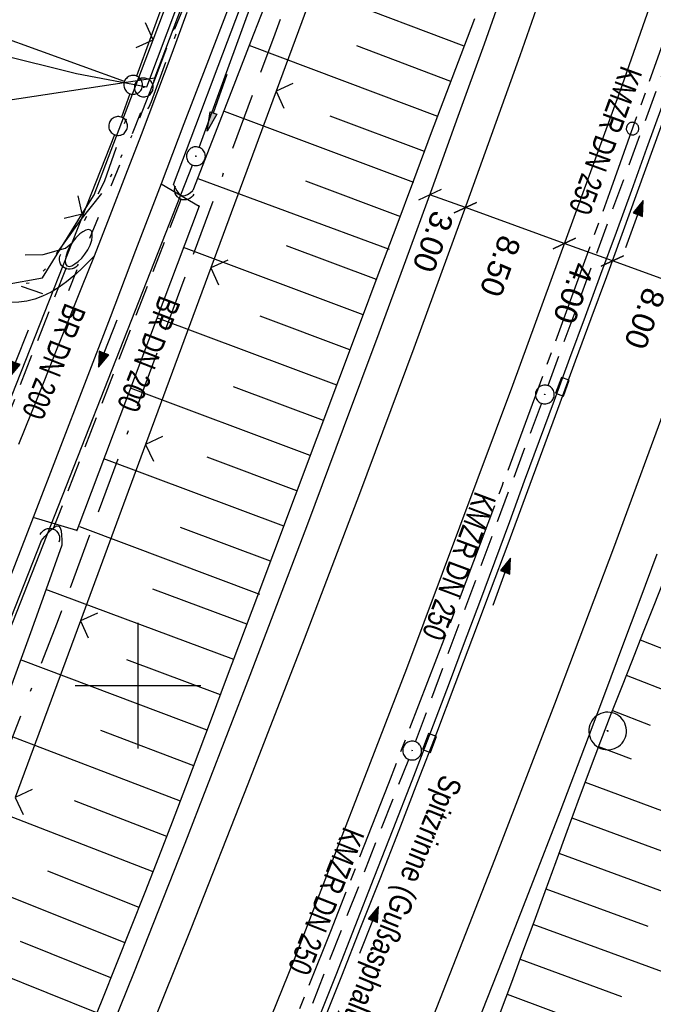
# Model space of a CAD drawing. Extents: x 510526 to 513920, y 467229 to 478797.
# Tile 247 of 256: x 511791 to 511841, y 473775 to 473853. Entities that reach past the tile are written whole.
import ezdxf

# ---------------------------------------------------------------- set-up
doc = ezdxf.new("R2010")
doc.units = 0
doc.header["$LTSCALE"] = 10
doc.header["$MEASUREMENT"] = 0
for name, pattern in [('ACAD_ISO03W100', [30, 12, -18]), ('ACAD_ISO14W100', [25.5, 12, -3, 0.5, -3, 0.5, -3, 0.5, -3]), ('ACAD_ISO16W100', [73, 15, -6.5, 15, -6.5, 15, -7, 1, -7]), ('ACHSE', [5.5, 4, -0.5, 0.5, -0.5]), ('AUSGEZOGEN', [0]), ('LT00', [0]), ('LT08', [0.42, 0.2, -0.1, 0.02, -0.1]), ('STRICHLINIE2', [0.375, 0.25, -0.125])]:
    doc.linetypes.add(name, pattern=pattern)
doc.layers.get('0').update_dxf_attribs({"linetype": 'LT00'})
for name, color, linetype in [('-AX-020', 250, 'ACHSE'), ('-Halt-Pfeil', 4, 'LT00'), ('-Haltung', 182, 'STRICHLINIE2'), ('-Haltungsbeschriftung', 182, 'LT00'), ('-ST-20-1', 250, 'LT00'), ('ABWASSERLTG', 24, 'LT00'), ('BAB-KABEL', 220, 'ACAD_ISO16W100'), ('BEMAßUNG', 255, 'Continuous'), ('DFK_AB_L', 21, 'LT00'), ('DFK_AB_P', 7, 'LT00'), ('DFK_GZPKT', 250, 'LT00'), ('DFK_KATASTER', 250, 'LT00'), ('PFEIL', 140, 'AUSGEZOGEN'), ('RINNE_TEXT', 11, 'Continuous'), ('STROM_UNTER', 80, 'LT08'), ('TELEKOM', 210, 'ACAD_ISO14W100'), ('V92_AFBR_BAB', 250, 'LT00'), ('V92_BOESCH', 250, 'LT00'), ('V92_BOSCHUNG', 250, 'LT00'), ('V92_EINFAHRT', 250, 'LT00'), ('V92_GRABEN', 250, 'LT00'), ('V92_KA_PRUF', 182, 'LT00'), ('V92_LD_MARK', 250, 'LT00'), ('V92_MSUE', 1, 'LT00'), ('V92_PARK_MS', 1, 'LT00'), ('V92_PKT_AU', 211, 'LT00'), ('V92_RASTER', 250, 'LT00'), ('V92_RINNE', 182, 'LT00'), ('V92_SINKK', 182, 'LT00'), ('V92_UK_DURCH', 182, 'LT00'), ('V92_ZAUN', 40, 'LT00'), ('WASSERLTG', 130, 'ACAD_ISO03W100')]:
    doc.layers.add(name, color=color, linetype=linetype)
doc.styles.add('Arial', font='ARIAL.TTF')
doc.styles.add('Haltungsbeschriftung', font='ARIAL.TTF', dxfattribs={"width": 0.75})

# ---------------------------------------------------------------- blocks, each defined once
blk = doc.blocks.new('SYMB7010')
at = {"color": 0, "linetype": 'ByBlock'}
for points in [[(-0.031408, 0.499213), (-0.093728, 0.49134), (-0.15457, 0.475719), (-0.212975, 0.452595), (-0.268021, 0.422333), (-0.31884, 0.385411), (-0.36463, 0.342411), (-0.40467, 0.29401), (-0.438329, 0.240973), (-0.465074, 0.184136), (-0.484486, 0.124395), (-0.496256, 0.062692), (-0.5002, 0)], [(-0.5002, 0), (-0.496256, -0.062692), (-0.484486, -0.124395), (-0.465075, -0.184136), (-0.438329, -0.240973), (-0.404671, -0.29401), (-0.36463, -0.342411), (-0.31884, -0.385411), (-0.268021, -0.422333), (-0.212975, -0.452595), (-0.154571, -0.475719), (-0.093728, -0.49134), (-0.031408, -0.499213), (0.031408, -0.499213)], [(0.5002, 0), (0.496256, 0.062692), (0.484485, 0.124395), (0.465074, 0.184136), (0.438329, 0.240973), (0.40467, 0.29401), (0.36463, 0.342411), (0.31884, 0.385411), (0.268021, 0.422333), (0.212975, 0.452595), (0.15457, 0.475719), (0.093728, 0.49134), (0.031408, 0.499213), (-0.031408, 0.499213)], [(0.031408, -0.499213), (0.093728, -0.491341), (0.15457, -0.475719), (0.212975, -0.452595), (0.268021, -0.422333), (0.31884, -0.385411), (0.36463, -0.342411), (0.404671, -0.294011), (0.438329, -0.240974), (0.465075, -0.184136), (0.484486, -0.124395), (0.496256, -0.062692), (0.500201, 0)]]:
    blk.add_lwpolyline(points, dxfattribs=at)
blk = doc.blocks.new('SYMB0003')
at = {"color": 0, "linetype": 'ByBlock'}
for p, q in [((-0.015712, 0), (0.010166, 0.012015)), ((0, -0.021257), (-0.015712, 0)), ((0.010166, 0.012015), (0, -0.021257))]:
    blk.add_line(p, q, dxfattribs=at)
for points in [[(-0.031395, 0.499013), (-0.093691, 0.491144), (-0.154509, 0.475528), (-0.21289, 0.452414), (-0.267913, 0.422164), (-0.318712, 0.385257), (-0.364484, 0.342274), (-0.404509, 0.293893), (-0.438154, 0.240877), (-0.464888, 0.184062), (-0.484292, 0.124345), (-0.496058, 0.062667), (-0.5, 0)], [(0.5, 0), (0.496057, 0.062667), (0.484292, 0.124345), (0.464888, 0.184062), (0.438153, 0.240877), (0.404509, 0.293893), (0.364484, 0.342274), (0.318712, 0.385257), (0.267913, 0.422164), (0.21289, 0.452414), (0.154509, 0.475528), (0.093691, 0.491144), (0.031395, 0.499013), (-0.031395, 0.499013)], [(-0.5, 0), (-0.496058, -0.062667), (-0.484292, -0.124345), (-0.464888, -0.184062), (-0.438154, -0.240877), (-0.404509, -0.293893), (-0.364485, -0.342274), (-0.318712, -0.385257), (-0.267914, -0.422164), (-0.21289, -0.452414), (-0.154509, -0.475529), (-0.093691, -0.491144), (-0.031395, -0.499014), (0.031395, -0.499014)], [(0.031395, -0.499014), (0.093691, -0.491144), (0.154509, -0.475529), (0.21289, -0.452414), (0.267914, -0.422164), (0.318712, -0.385257), (0.364485, -0.342274), (0.404509, -0.293893), (0.438154, -0.240877), (0.464889, -0.184062), (0.484292, -0.124345), (0.496058, -0.062667), (0.5, 0)]]:
    blk.add_lwpolyline(points, dxfattribs=at)
blk = doc.blocks.new('SYMB0002')
at = {"color": 0, "linetype": 'ByBlock'}
for points in [[(-0.031395, 0.499013), (-0.093691, 0.491144), (-0.154509, 0.475528), (-0.21289, 0.452414), (-0.267913, 0.422164), (-0.318712, 0.385257), (-0.364484, 0.342274), (-0.404509, 0.293893), (-0.438154, 0.240877), (-0.464888, 0.184062), (-0.484292, 0.124345), (-0.496058, 0.062667), (-0.5, 0)], [(-0.5, 0), (-0.496058, -0.062667), (-0.484292, -0.124345), (-0.464888, -0.184062), (-0.438154, -0.240877), (-0.404509, -0.293893), (-0.364485, -0.342274), (-0.318712, -0.385257), (-0.267914, -0.422164), (-0.21289, -0.452414), (-0.154509, -0.475529), (-0.093691, -0.491144), (-0.031395, -0.499014), (0.031395, -0.499014)], [(0.5, 0), (0.496057, 0.062667), (0.484292, 0.124345), (0.464888, 0.184062), (0.438153, 0.240877), (0.404509, 0.293893), (0.364484, 0.342274), (0.318712, 0.385257), (0.267913, 0.422164), (0.21289, 0.452414), (0.154509, 0.475528), (0.093691, 0.491144), (0.031395, 0.499013), (-0.031395, 0.499013)], [(0.031395, -0.499014), (0.093691, -0.491144), (0.154509, -0.475529), (0.21289, -0.452414), (0.267914, -0.422164), (0.318712, -0.385257), (0.364485, -0.342274), (0.404509, -0.293893), (0.438154, -0.240877), (0.464889, -0.184062), (0.484292, -0.124345), (0.496058, -0.062667), (0.5, 0)]]:
    blk.add_lwpolyline(points, dxfattribs=at)
blk = doc.blocks.new('SYMB0652')
at = {"color": 0, "linetype": 'ByBlock'}
blk.add_lwpolyline([(-0.15, -0.075), (0.15, -0.075), (0.15, 0.075), (-0.15, 0.075), (-0.15, -0.075)], dxfattribs=at)
blk = doc.blocks.new('SYMB0011')
at = {"color": 0, "linetype": 'ByBlock'}
for p, q in [((0.5, 0), (-0.5, 0)), ((0, 0.5), (0, -0.5))]:
    blk.add_line(p, q, dxfattribs=at)
blk = doc.blocks.new('SYMB1107')
at = {"color": 0, "linetype": 'ByBlock'}
for points in [[(-0.2, 0), (-0.196157, 0.039018), (-0.184776, 0.076537), (-0.166294, 0.111114), (-0.141421, 0.141421), (-0.111114, 0.166294), (-0.076537, 0.184776), (-0.039018, 0.196157), (0, 0.2)], [(0, 0.2), (0.039018, 0.196157), (0.076537, 0.184776), (0.111114, 0.166294), (0.141421, 0.141421), (0.166294, 0.111114), (0.184776, 0.076537), (0.196157, 0.039018), (0.2, 0)]]:
    blk.add_lwpolyline(points, dxfattribs=at)
blk = doc.blocks.new('SYMB0024')
at = {"color": 0, "linetype": 'ByBlock'}
for p, q in [((-0.5, 0.5), (0, 0)), ((0, 0), (0.5, 0.5))]:
    blk.add_line(p, q, dxfattribs=at)
blk = doc.blocks.new('_Oblique')
at = {"color": 0, "linetype": 'ByBlock', "lineweight": -2}
blk.add_line((-0.5, -0.5), (0.5, 0.5), dxfattribs=at)
blk = doc.blocks.new('Pfreil3')
at = {"layer": 'PFEIL'}
blk.add_hatch(color=256, dxfattribs=at).paths.add_polyline_path([(-1.549, 0.273), (-1.549, -0.273), (0, 0)])
for p, q in [((-1.549, 0), (-4.831, 0)), ((-1.549, -0.273), (-1.549, 0.273)), ((-1.549, 0.273), (0, 0)), ((0, 0), (-1.549, -0.273))]:
    blk.add_line(p, q, dxfattribs=at)
blk = doc.blocks.new('SYMB0070')
at = {"color": 0, "linetype": 'ByBlock'}
for p, q in [((-0.5, 0), (0.2, 0)), ((0.5, 0), (0.2, 0.1)), ((0.2, 0.1), (0.2, 0)), ((0.468, 0), (0.21, 0.086)), ((0.21, 0.086), (0.21, -0.086)), ((0.21, -0.086), (0.468, 0)), ((0.22, -0.072), (0.437, 0)), ((0.23, -0.058), (0.405, 0)), ((0.24, -0.045), (0.374, 0)), ((0.342, 0), (0.25, 0.031)), ((0.25, 0.031), (0.25, -0.031)), ((0.25, -0.031), (0.342, 0)), ((0.26, -0.017), (0.31, 0)), ((0.27, -0.003), (0.279, 0))]:
    blk.add_line(p, q, dxfattribs=at)
for points in [[(0.2, 0), (0.2, -0.1), (0.5, 0)], [(0.437, 0), (0.22, 0.072), (0.22, -0.072)], [(0.405, 0), (0.23, 0.058), (0.23, -0.058)], [(0.374, 0), (0.24, 0.045), (0.24, -0.045)], [(0.31, 0), (0.26, 0.017), (0.26, -0.017)], [(0.279, 0), (0.27, 0.003), (0.27, -0.003)]]:
    blk.add_lwpolyline(points, dxfattribs=at)

msp = doc.modelspace()

# ---------------------------------------------------------------- linework, layer by layer
at = {"layer": '-AX-020', "ltscale": 0.2, "flags": 128}
msp.add_lwpolyline([(513881.716, 478796.972), (513877.87, 478787.354), (513870.367, 478768.801), (513862.788, 478750.278), (513855.137, 478731.786), (513847.411, 478713.324), (513839.611, 478694.893), (513831.738, 478676.494), (513823.791, 478658.127), (513815.771, 478639.791), (513807.678, 478621.487), (513799.512, 478603.216), (513791.272, 478584.978), (513782.96, 478566.773), (513774.576, 478548.601), (513766.118, 478530.463), (513757.588, 478512.359), (513748.986, 478494.289), (513740.312, 478476.254), (513731.565, 478458.253), (513722.747, 478440.287), (513713.857, 478422.357), (513704.896, 478404.463), (513695.863, 478386.605), (513686.758, 478368.782), (513677.583, 478350.997), (513668.336, 478333.248), (513659.019, 478315.536), (513649.63, 478297.862), (513640.172, 478280.225), (513630.643, 478262.626), (513621.043, 478245.066), (513611.374, 478227.544), (513601.634, 478210.061), (513591.825, 478192.617), (513586.745, 478183.647), (513576.83, 478166.262), (513566.848, 478148.917), (513556.8, 478131.609), (513546.688, 478114.338), (513536.514, 478097.104), (513526.28, 478079.906), (513515.988, 478062.743), (513505.638, 478045.613), (513495.234, 478028.517), (513484.778, 478011.453), (513474.27, 477994.421), (513463.712, 477977.419), (513453.108, 477960.447), (513442.457, 477943.503), (513431.762, 477926.587), (513421.026, 477909.698), (513410.248, 477892.835), (513399.432, 477875.997), (513388.579, 477859.182), (513377.691, 477842.39), (513366.769, 477825.62), (513355.815, 477808.871), (513344.831, 477792.142), (513333.819, 477775.431), (513322.78, 477758.738), (513311.715, 477742.062), (513300.628, 477725.401), (513289.519, 477708.754), (513278.389, 477692.121), (513267.242, 477675.5), (513256.078, 477658.891), (513244.899, 477642.291), (513233.706, 477625.7), (513222.502, 477609.117), (513211.288, 477592.542), (513200.066, 477575.971), (513188.837, 477559.405), (513177.603, 477542.843), (513166.366, 477526.282), (513154.797, 477509.239), (513142.496, 477491.114), (513130.197, 477472.988), (513117.902, 477454.859), (513105.613, 477436.726), (513093.333, 477418.587), (513081.064, 477400.44), (513068.808, 477382.285), (513056.567, 477364.119), (513044.344, 477345.942), (513032.141, 477327.752), (513019.958, 477309.547), (513007.8, 477291.325), (512995.668, 477273.087), (512983.565, 477254.83), (512971.492, 477236.552), (512959.452, 477218.253), (512947.447, 477199.931), (512935.479, 477181.584), (512923.551, 477163.212), (512911.665, 477144.812), (512899.822, 477126.385), (512888.026, 477107.927), (512876.279, 477089.439), (512864.582, 477070.918), (512852.939, 477052.364), (512841.352, 477033.775), (512829.822, 477015.15), (512818.352, 476996.488), (512806.945, 476977.787), (512795.603, 476959.048), (512789.644, 476949.141), (512778.405, 476930.339), (512767.236, 476911.496), (512756.135, 476892.613), (512745.103, 476873.688), (512734.14, 476854.724), (512723.246, 476835.72), (512712.422, 476816.676), (512701.668, 476797.593), (512690.983, 476778.471), (512680.369, 476759.309), (512669.824, 476740.11), (512659.35, 476720.871), (512648.946, 476701.595), (512638.612, 476682.281), (512628.349, 476662.929), (512618.157, 476643.54), (512608.036, 476624.113), (512597.985, 476604.65), (512588.006, 476585.15), (512578.098, 476565.614), (512568.261, 476546.042), (512558.497, 476526.434), (512548.803, 476506.791), (512539.182, 476487.112), (512529.632, 476467.399), (512520.155, 476447.65), (512510.749, 476427.867), (512501.416, 476408.05), (512492.156, 476388.199), (512482.968, 476368.314), (512473.852, 476348.396), (512464.81, 476328.445), (512455.84, 476308.46), (512446.944, 476288.443), (512438.12, 476268.394), (512429.37, 476248.313), (512420.694, 476228.2), (512412.09, 476208.055), (512403.561, 476187.879), (512395.105, 476167.672), (512386.723, 476147.434), (512378.415, 476127.166), (512370.181, 476106.867), (512362.021, 476086.539), (512353.936, 476066.181), (512345.925, 476045.794), (512337.988, 476025.377), (512330.127, 476004.932), (512322.339, 475984.458), (512314.627, 475963.955), (512306.989, 475943.425), (512299.427, 475922.867), (512291.94, 475902.281), (512284.528, 475881.669), (512277.191, 475861.029), (512269.93, 475840.362), (512262.744, 475819.67), (512255.634, 475798.951), (512248.599, 475778.206), (512241.641, 475757.436), (512234.758, 475736.641), (512227.951, 475715.82), (512221.221, 475694.975), (512214.566, 475674.105), (512207.988, 475653.211), (512201.487, 475632.294), (512200.128, 475627.887), (512194.281, 475608.791), (512188.5, 475589.674), (512182.785, 475570.538), (512177.137, 475551.381), (512171.56, 475532.204), (512166.053, 475513.007), (512160.618, 475493.788), (512155.257, 475474.55), (512149.971, 475455.29), (512148.09, 475448.361), (512142.908, 475429.074), (512137.804, 475409.765), (512132.778, 475390.436), (512127.829, 475371.088), (512122.957, 475351.719), (512118.163, 475332.332), (512113.447, 475312.925), (512108.808, 475293.499), (512104.247, 475274.055), (512099.765, 475254.593), (512095.36, 475235.113), (512091.033, 475215.616), (512086.785, 475196.101), (512082.614, 475176.57), (512078.522, 475157.022), (512074.508, 475137.458), (512070.573, 475117.878), (512066.716, 475098.282), (512063.238, 475080.246), (512059.532, 475060.621), (512055.901, 475040.983), (512052.344, 475021.33), (512048.857, 475001.665), (512045.438, 474981.988), (512042.084, 474962.3), (512038.794, 474942.602), (512035.562, 474922.893), (512032.388, 474903.175), (512029.269, 474883.449), (512026.201, 474863.714), (512023.183, 474843.972), (512020.21, 474824.222), (512017.282, 474804.467), (512014.394, 474784.705), (512011.544, 474764.937), (512008.73, 474745.165), (512005.949, 474725.388), (512003.198, 474705.607), (512000.474, 474685.821), (511997.775, 474666.033), (511995.098, 474646.242), (511992.439, 474626.448), (511989.798, 474606.651), (511987.169, 474586.854), (511984.552, 474567.054), (511981.943, 474547.253), (511979.34, 474527.452), (511976.744, 474507.689), (511975.127, 474495.377), (511973.477, 474482.815), (511971.825, 474470.254), (511970.169, 474457.693), (511968.506, 474445.133), (511966.835, 474432.574), (511965.154, 474420.016), (511963.46, 474407.46), (511961.752, 474394.906), (511960.027, 474382.355), (511958.283, 474369.806), (511956.518, 474357.259), (511954.73, 474344.717), (511952.918, 474332.177), (511951.078, 474319.642), (511949.209, 474307.111), (511947.309, 474294.584), (511945.376, 474282.063), (511943.407, 474269.547), (511941.4, 474257.038), (511939.355, 474244.534), (511937.267, 474232.038), (511935.137, 474219.549), (511932.96, 474207.067), (511930.736, 474194.594), (511928.462, 474182.131), (511926.136, 474169.676), (511923.757, 474157.232), (511921.321, 474144.799), (511918.829, 474132.377), (511916.276, 474119.967), (511913.661, 474107.57), (511910.982, 474095.187), (511908.238, 474082.818), (511905.425, 474070.464), (511902.544, 474058.127), (511899.59, 474045.806), (511896.562, 474033.504), (511893.47, 474021.261), (511890.29, 474008.997), (511887.033, 473996.753), (511883.699, 473984.53), (511880.287, 473972.328), (511876.798, 473960.148), (511873.233, 473947.991), (511869.591, 473935.856), (511865.873, 473923.745), (511862.077, 473911.656), (511858.206, 473899.593), (511854.259, 473887.554), (511850.236, 473875.54), (511846.136, 473863.552), (511841.962, 473851.59), (511837.711, 473839.654), (511833.386, 473827.746), (511828.985, 473815.865), (511824.51, 473804.012), (511819.96, 473792.188), (511815.335, 473780.392), (511810.636, 473768.626), (511805.863, 473756.89), (511801.015, 473745.185), (511796.094, 473733.51), (511791.099, 473721.866), (511786.031, 473710.255), (511780.889, 473698.675), (511775.675, 473687.128), (511770.388, 473675.615), (511765.028, 473664.135), (511759.596, 473652.689), (511754.091, 473641.278), (511748.515, 473629.901), (511742.867, 473618.56), (511737.147, 473607.255), (511731.356, 473595.986), (511725.494, 473584.754), (511719.562, 473573.559), (511713.558, 473562.402), (511707.485, 473551.283), (511701.341, 473540.203), (511695.128, 473529.162), (511688.845, 473518.159), (511682.492, 473507.198), (511676.07, 473496.276), (511669.58, 473485.395), (511663.021, 473474.555), (511656.394, 473463.757), (511649.699, 473453.001), (511642.935, 473442.288), (511636.105, 473431.617), (511629.207, 473420.99), (511622.242, 473410.406), (511615.211, 473399.867), (511608.113, 473389.372), (511600.949, 473378.922), (511593.719, 473368.518), (511586.423, 473358.16), (511579.062, 473347.848), (511571.637, 473337.582), (511564.147, 473327.364), (511556.592, 473317.193), (511548.973, 473307.07), (511541.291, 473296.996), (511533.545, 473286.969), (511525.735, 473276.993), (511517.863, 473267.066), (511509.929, 473257.188), (511501.932, 473247.361), (511493.873, 473237.584), (511485.753, 473227.859), (511477.572, 473218.186), (511475.548, 473215.811), (511467.291, 473206.202), (511458.976, 473196.642), (511450.605, 473187.132), (511442.182, 473177.667), (511433.709, 473168.249), (511425.188, 473158.872), (511416.622, 473149.537), (511408.014, 473140.241), (511399.365, 473130.982), (511390.679, 473121.758), (511381.958, 473112.568), (511373.205, 473103.409), (511364.421, 473094.278), (511355.61, 473085.175), (511346.772, 473076.096), (511337.912, 473067.039), (511329.031, 473058.003), (511320.132, 473048.986), (511311.216, 473039.984), (511302.286, 473030.997), (511293.345, 473022.02), (511284.394, 473013.053), (511275.436, 473004.094), (511266.473, 472995.139), (511255.909, 472984.591), (511236.789, 472965.502), (511230.177, 472958.9), (511223.567, 472952.294), (511216.964, 472945.683), (511210.368, 472939.063), (511203.785, 472932.433), (511197.215, 472925.788), (511190.663, 472919.125), (511184.131, 472912.443), (511177.622, 472905.739), (511171.139, 472899.01), (511164.685, 472892.252), (511158.263, 472885.464), (511151.877, 472878.643), (511145.529, 472871.786), (511139.222, 472864.891), (511132.96, 472857.955), (511126.746, 472850.976), (511120.583, 472843.952), (511114.476, 472836.881), (511109.32, 472830.82), (511103.322, 472823.655), (511097.386, 472816.438), (511091.511, 472809.171), (511085.699, 472801.854), (511079.95, 472794.488), (511074.265, 472787.072), (511068.642, 472779.609), (511063.084, 472772.097), (511057.591, 472764.538), (511052.162, 472756.933), (511046.799, 472749.281), (511041.501, 472741.584), (511036.27, 472733.841), (511031.105, 472726.054), (511026.007, 472718.223), (511020.976, 472710.349), (511016.012, 472702.431), (511011.117, 472694.472), (511006.29, 472686.471), (511001.532, 472678.429), (510996.842, 472670.347), (510992.223, 472662.225), (510987.672, 472654.063), (510983.192, 472645.863), (510978.782, 472637.625), (510974.443, 472629.349), (510970.175, 472621.036), (510965.978, 472612.687), (510961.853, 472604.303), (510957.799, 472595.883), (510953.818, 472587.43), (510949.91, 472578.942), (510946.074, 472570.422), (510942.311, 472561.868), (510938.622, 472553.283), (510935.007, 472544.666), (510931.465, 472536.02), (510927.997, 472527.343), (510924.604, 472518.636), (510921.286, 472509.901), (510918.042, 472501.138), (510914.874, 472492.347), (510911.781, 472483.529), (510908.763, 472474.686), (510905.821, 472465.817), (510902.956, 472456.923), (510900.166, 472448.004), (510897.454, 472439.062), (510894.817, 472430.098), (510892.258, 472421.111), (510889.776, 472412.102), (510887.37, 472403.073), (510885.043, 472394.023), (510882.792, 472384.954), (510880.62, 472375.866), (510878.525, 472366.759), (510876.509, 472357.635), (510874.57, 472348.494), (510872.71, 472339.337), (510870.929, 472330.164), (510869.226, 472320.976), (510867.602, 472311.774), (510866.056, 472302.558), (510864.59, 472293.33), (510863.202, 472284.089), (510861.894, 472274.837), (510860.665, 472265.574), (510859.516, 472256.301), (510858.445, 472247.018), (510857.455, 472237.726), (510856.544, 472228.427), (510855.712, 472219.119), (510854.96, 472209.806), (510854.288, 472200.485), (510853.696, 472191.159), (510853.184, 472181.829), (510852.752, 472172.495), (510852.399, 472163.157), (510852.127, 472153.817), (510851.934, 472144.475), (510851.822, 472135.131), (510851.789, 472125.787), (510851.836, 472116.443), (510851.964, 472107.1), (510852.009, 472104.711), (510852.237, 472095.37), (510852.543, 472086.03), (510852.927, 472076.694), (510853.387, 472067.361), (510853.922, 472058.032), (510854.53, 472048.707), (510855.21, 472039.388), (510855.961, 472030.074), (510856.782, 472020.766), (510857.671, 472011.464), (510858.627, 472002.169), (510859.649, 471992.88), (510860.734, 471983.599), (510861.883, 471974.326), (510863.094, 471965.06), (510864.364, 471955.802), (510865.694, 471946.554), (510867.082, 471937.313), (510868.525, 471928.081), (510870.024, 471918.857), (510871.577, 471909.643), (510873.182, 471900.438), (510874.839, 471891.241), (510876.545, 471882.054), (510878.3, 471872.876), (510880.102, 471863.708), (510881.95, 471854.548), (510883.842, 471845.397), (510885.778, 471836.255), (510887.756, 471827.123), (510889.775, 471817.999), (510891.834, 471808.885), (510893.93, 471799.779), (510896.064, 471790.681), (510898.233, 471781.592), (510900.437, 471772.511), (510902.673, 471763.439), (510904.942, 471754.374), (510907.241, 471745.317), (510909.57, 471736.267), (510911.926, 471727.225), (510914.31, 471718.19), (510916.719, 471709.161), (510919.152, 471700.139), (510921.608, 471691.124), (510924.087, 471682.114), (510926.585, 471673.11), (510929.104, 471664.112), (510931.64, 471655.118), (510934.193, 471646.129), (510936.762, 471637.145), (510939.345, 471628.165), (510941.941, 471619.188), (510944.55, 471610.216), (510947.169, 471601.246), (510949.797, 471592.279), (510952.434, 471583.314), (510955.078, 471574.352), (510957.727, 471565.391), (510960.382, 471556.431), (510963.039, 471547.473), (510967.703, 471531.767), (510970.248, 471523.199), (510975.26, 471506.323), (510980.27, 471489.445), (510985.273, 471472.566), (510990.267, 471455.684), (510995.248, 471438.798), (511000.214, 471421.908), (511005.162, 471405.012), (511010.087, 471388.11), (511014.988, 471371.201), (511019.861, 471354.283), (511024.703, 471337.357), (511029.511, 471320.421), (511034.281, 471303.475), (511039.011, 471286.517), (511043.698, 471269.547), (511048.338, 471252.564), (511052.928, 471235.568), (511057.465, 471218.557), (511061.945, 471201.532), (511066.367, 471184.491), (511070.726, 471167.434), (511075.019, 471150.36), (511079.243, 471133.269), (511083.395, 471116.16), (511086.572, 471102.843), (511090.589, 471085.702), (511094.527, 471068.543), (511098.388, 471051.366), (511102.17, 471034.172), (511105.875, 471016.961), (511109.501, 470999.734), (511113.048, 470982.489), (511116.518, 470965.23), (511119.908, 470947.954), (511123.221, 470930.663), (511126.454, 470913.357), (511129.609, 470896.037), (511132.686, 470878.703), (511135.683, 470861.354), (511138.602, 470843.993), (511141.441, 470826.619), (511144.202, 470809.231), (511146.884, 470791.831), (511149.487, 470774.42), (511152.01, 470756.996), (511154.454, 470739.562), (511156.819, 470722.116), (511159.105, 470704.66), (511161.311, 470687.193), (511163.438, 470669.717), (511165.485, 470652.232), (511165.638, 470650.897), (511167.873, 470631.022), (511170.027, 470611.138), (511172.103, 470591.246), (511174.098, 470571.346), (511176.014, 470551.438), (511177.851, 470531.523), (511179.526, 470512.546), (511180.884, 470496.345), (511182.163, 470480.137), (511183.363, 470463.922), (511184.482, 470447.702), (511185.522, 470431.478), (511186.482, 470415.247), (511187.362, 470399.013), (511188.162, 470382.774), (511188.882, 470366.532), (511189.522, 470350.286), (511190.082, 470334.037), (511190.563, 470317.786), (511190.963, 470301.532), (511191.284, 470285.277), (511191.524, 470269.02), (511191.684, 470252.763), (511191.765, 470236.505), (511191.765, 470220.247), (511191.686, 470203.988), (511191.526, 470187.731), (511191.287, 470171.474), (511191.243, 470169.007), (511190.912, 470152.752), (511190.504, 470136.499), (511190.023, 470120.247), (511189.472, 470103.998), (511188.854, 470087.752), (511188.173, 470071.508), (511187.432, 470055.266), (511186.634, 470039.027), (511185.783, 470022.791), (511184.882, 470006.558), (511183.935, 469990.327), (511182.944, 469974.099), (511181.913, 469957.873), (511180.846, 469941.65), (511179.745, 469925.429), (511178.614, 469909.21), (511177.457, 469892.993), (511176.276, 469876.777), (511175.075, 469860.563), (511173.858, 469844.35), (511172.627, 469828.139), (511171.386, 469811.927), (511170.138, 469795.717), (511168.847, 469778.991), (511030.959, 467993.348), (511029.419, 467973.407), (511027.883, 467953.466), (511026.353, 467933.525), (511024.832, 467913.582), (511023.323, 467893.64), (511021.828, 467873.695), (511020.353, 467853.75), (511018.898, 467833.804), (511017.467, 467813.855), (511016.063, 467793.903), (511014.69, 467773.951), (511013.35, 467753.995), (511012.046, 467734.038), (511010.782, 467714.078), (511009.56, 467694.116), (511008.383, 467674.151), (511007.254, 467654.183), (511006.177, 467634.211), (511005.154, 467614.237), (511004.188, 467594.261), (511003.284, 467574.281), (511002.442, 467554.299), (511001.667, 467534.314), (511000.962, 467514.327), (511000.329, 467494.336), (510999.772, 467474.345), (510999.556, 467465.709), (510999.112, 467445.714), (510998.747, 467425.717), (510998.463, 467405.719), (510998.259, 467385.719), (510998.135, 467365.72), (510998.091, 467345.72), (510998.127, 467325.72), (510998.243, 467305.721), (510998.439, 467285.721), (510998.715, 467265.723), (510999.071, 467245.726), (510999.432, 467229.156)], dxfattribs=at)
at = {"layer": '-Haltung'}
for p, q in [((511832.682, 473823.914), (511842.557, 473850.83)), ((511803.453, 473838.818), (511793.228, 473812.439)), ((511794.273, 473833.294), (511788.633, 473818.939)), ((511822.114, 473795.527), (511832.162, 473822.507)), ((511811.178, 473767.712), (511821.577, 473794.126))]:
    msp.add_line(p, q, dxfattribs=at)
at = {"layer": 'ABWASSERLTG', "flags": 128}
for points in [[(511788.77, 473850.36), (511795.117, 473848.797), (511800.699, 473847.724), (511812.893, 473880.157), (511825.087, 473912.59), (511832.698, 473933.764), (511840.309, 473954.937), (511842.356, 473957.031), (511892.712, 473942.271), (511910.86, 473941.155), (511937.091, 473995.797), (511960.275, 474051.485), (511984.841, 474104.377), (512027.209, 474194.737), (512045.263, 474244.703), (512065.261, 474304.344), (512073.852, 474336.539), (512080.16, 474380.111), (512081.467, 474397.612), (512086.744, 474427.187), (512088.426, 474436.611), (512095.906, 474473.887), (512111.421, 474514.327), (512126.019, 474552.378), (512126.048, 474554.937), (512125.33, 474565.622), (512115.998, 474568.591), (512100.93, 474571.649), (512065.78, 474578.834), (512044.83, 474582.395), (512033.955, 474584.244), (512026.529, 474577.222)], [(511784.113, 473843.433), (511785.062, 473845.969), (511801.353, 473848.449), (511832.403, 473930.4), (511841.305, 473953.895), (511842.236, 473954.567), (511865.444, 473946.391), (511891.676, 473939.113), (511920.324, 473937.067), (511927.436, 473964.065), (512114.892, 473939.807)]]:
    msp.add_lwpolyline(points, dxfattribs=at)
at = {"layer": 'BAB-KABEL', "ltscale": 0.03, "flags": 128}
msp.add_lwpolyline([(513339.839, 477816.319), (513312.266, 477774.649), (513284.672, 477732.996), (513252.5, 477694.412), (513223.881, 477653.496), (513195.795, 477612.121), (513167.629, 477570.875), (513139.88, 477529.298), (513111.793, 477487.916), (513083.807, 477446.454), (513055.844, 477404.978), (513022.492, 477355.034), (513000.515, 477321.52), (512973.122, 477279.62), (512945.422, 477237.871), (512917.575, 477196.217), (512879.155, 477137.499), (512858.339, 477103.216), (512837.389, 477068.954), (512811.451, 477026.06), (512784.195, 476983.896), (512756.652, 476941.559), (512731.123, 476898.632), (512706.393, 476854.964), (512681.949, 476811.101), (512658.869, 476770.394), (512633.742, 476723.052), (512609.823, 476678.973), (512586.03, 476634.72), (512574.463, 476609.04), (512565.77, 476584.237), (512545.206, 476542.916), (512523.454, 476497.739), (512501.769, 476452.474), (512480.246, 476407.171), (512458.846, 476361.789), (512438.563, 476315.939), (512418.177, 476270.118), (512378.72, 476177.833), (512359.892, 476131.364), (512341.348, 476084.783), (512322.575, 476038.314), (512304.817, 475991.341), (512287.677, 475944.24), (512270.282, 475897.168), (512254.121, 475849.696), (512237.768, 475802.276), (512221.53, 475754.824), (512205.859, 475707.192), (512190.782, 475659.377), (512175.78, 475611.52), (512161.516, 475563.423), (512145.692, 475515.804), (512137.725, 475496.074), (512130.625, 475467.918), (512119.035, 475418.91), (512105.583, 475370.555), (512100.73, 475351.099), (512084.182, 475320.513), (512082.618, 475318.668), (512071.987, 475296.243), (512062.064, 475264.372), (512059.316, 475232.902), (512061.872, 475193.176), (512054.818, 475143.1), (512045.689, 475099.989), (512036.29, 475050.898), (512027.273, 475001.725), (512018.223, 474952.549), (512008.899, 474903.418), (512000.14, 474854.229), (511992.355, 474804.855), (511985.273, 474755.369), (511977.385, 474700.851), (511969.41, 474646.425), (511966.53, 474615.204), (511972.795, 474604.79), (511970.049, 474596.165), (511959.565, 474586.374), (511941.907, 474517.478), (511936.852, 474477.772), (511926.657, 474399.733), (511919.973, 474355.376), (511910.09, 474296.615), (511899.454, 474238.126), (511883.784, 474152.683), (511870.289, 474094.001), (511857.131, 474053.876), (511852.776, 474012.454), (511853.171, 473966.862), (511852.492, 473957.146), (511851.311, 473949.656), (511841.692, 473942.065), (511825.821, 473895.229), (511826.651, 473894.117), (511810.899, 473851.945), (511793.573, 473805.027), (511775.285, 473758.358), (511755.124, 473712.475), (511734.052, 473667.008), (511712.225, 473621.972), (511689.498, 473577.273), (511665.157, 473533.497), (511639.854, 473490.241), (511612.908, 473448.14), (511601.588, 473431.806), (511558.048, 473366.072), (511514.894, 473306.01), (511484.056, 473267.454), (511450.631, 473224.7), (511393.065, 473164.53), (511363.017, 473132.866), (511308.517, 473076.446), (511275.572, 473040.359), (511243.006, 473009.331), (511235.22, 472986.054), (511231.03, 472981.056), (511075.99, 472813.106), (511070.243, 472807.304), (511057.801, 472797.513), (511038.028, 472769.96), (511010.695, 472730.526), (510983.876, 472687.185), (510959.577, 472643.761), (510934.3, 472604.326), (510904.804, 472574.327), (510913.914, 472558.288), (510911.702, 472550.665), (510911.228, 472549.239), (510895.971, 472514.712), (510882.655, 472477.924), (510872.403, 472460.753), (510857.497, 472432.352), (510836.101, 472381.12), (510836.281, 472368.894), (510832.944, 472355.972), (510830.181, 472332.026), (510848.219, 472325.537), (510838.512, 472271.416), (510831.965, 472215.431), (510830.702, 472169.392), (510828.833, 472118.665), (510829.075, 472067.625), (510833.949, 472011.739), (510842.444, 471951.437), (510849.978, 471906.34), (510856.18, 471866.272), (510867.229, 471812.821), (510879.853, 471762.875), (510891.506, 471713.806), (510903.789, 471665.07), (510916.063, 471616.285), (510929.638, 471568.076), (510950.958, 471501.368), (510971.606, 471429.824), (510974.35, 471422.765), (510989.551, 471366.875), (511004.499, 471314.199), (511016.364, 471270.838), (511026.276, 471232.419), (511039.24, 471184.146), (511056.597, 471116.881), (511065.905, 471078.265), (511077.604, 471030.011), (511089.225, 470981.622), (511098.911, 470932.895), (511107.165, 470884.025), (511116.152, 470835.042), (511125.079, 470786.059), (511133.148, 470736.973), (511137.299, 470706.315), (511129.89, 470689.715), (511129.543, 470684.612), (511132.443, 470671.581), (511143.113, 470670.948), (511145.784, 470638.261), (511151.08, 470588.888), (511155.977, 470539.416), (511159.512, 470489.779), (511162.627, 470440.141), (511165.944, 470390.621), (511167.842, 470340.945), (511167.805, 470291.237), (511167.773, 470272.425), (511169.192, 470243.962), (511168.974, 470223.344), (511163.734, 470203.872), (511151.457, 470170.118), (511152.401, 470145.764), (511161.627, 470107.325), (511162.261, 470078.654), (511157.084, 470021.39), (511153.973, 469975.779), (511150.229, 469924.108), (511146.614, 469878.373), (511141.044, 469826.728), (511133.852, 469745.039), (511131.815, 469700.017), (511128.932, 469655.166), (511125.194, 469595.287), (511130.663, 469554.69), (511130.405, 469544.669), (511121.691, 469477.401)], dxfattribs=at)
at = {"layer": 'BEMAßUNG'}
for p, q in [((511826.089, 473838.103), (511823.256, 473839.131)), ((511833.976, 473835.243), (511826.089, 473838.103)), ((511837.804, 473833.854), (511833.976, 473835.243)), ((511845.282, 473831.143), (511837.804, 473833.854))]:
    msp.add_line(p, q, dxfattribs=at)
at = {"layer": 'DFK_AB_L'}
for p, q in [((511804.877, 473842.905), (511828.994, 473909.165)), ((511773.855, 473763.978), (511804.346, 473841.502))]:
    msp.add_line(p, q, dxfattribs=at)
at = {"layer": 'DFK_KATASTER'}
for p, q in [((511814.203, 473887.915), (511799.877, 473848.595)), ((511798.916, 473848.147), (511713.715, 473879.193)), ((511799.362, 473847.186), (511798.678, 473845.314)), ((511798.144, 473843.912), (511777.836, 473792.547))]:
    msp.add_line(p, q, dxfattribs=at)
at = {"layer": 'STROM_UNTER', "ltscale": 2, "flags": 128}
msp.add_lwpolyline([(511775.341, 473838.626), (511775.26, 473838.311), (511777.558, 473837.196), (511785.537, 473834.571), (511787.178, 473834.21), (511792.446, 473834.375), (511794.219, 473834.867), (511794.909, 473835.425), (511797.338, 473840.183), (511798.882, 473844.661), (511799.079, 473845.186), (511799.473, 473845.481), (511800.13, 473845.514), (511800.622, 473845.711), (511800.86, 473846.082), (511801.093, 473846.572), (511803.313, 473852.716), (511806.703, 473861.777), (511811.829, 473876.497), (511818.34, 473892.98), (511823.645, 473907.024), (511826.214, 473914.829), (511829.319, 473923.544), (511831.163, 473928.843), (511835.181, 473939.04), (511837.758, 473946.249), (511838.9, 473949.721), (511839.239, 473950.907), (511839.811, 473951.851), (511840.858, 473952.738), (511845.27, 473953.456), (511847.505, 473954.117), (511855.328, 473952.045), (511891.94, 473942.259), (511898.571, 473940.343), (511900.519, 473939.885), (511904.317, 473939.941), (511906.364, 473940.038), (511909.677, 473940.255), (511912.019, 473940.568), (511914.32, 473942.764), (511921.092, 473950.892), (511926.499, 473957.824), (511927.532, 473961.969), (511936.15, 473990.312), (511946.432, 474018.47), (511957.917, 474044.144), (511969.439, 474069.455), (511980.675, 474093.822), (511992.058, 474118.586), (512006.329, 474148.776), (512004.958, 474149.385)], dxfattribs=at)
at = {"layer": 'TELEKOM', "ltscale": 0.05, "flags": 128}
msp.add_lwpolyline([(511773.364, 473839.346), (511772.51, 473836.797), (511776.226, 473835.461), (511779.643, 473834.422), (511785.735, 473832.566), (511787.891, 473832.047), (511789.874, 473831.956), (511791.562, 473832.14), (511792.774, 473833.387), (511795.489, 473837.161), (511797.176, 473839.288), (511799.879, 473844.543), (511801.391, 473848.451), (511803.895, 473855.018), (511806.301, 473861.302), (511809.38, 473869.327), (511812.726, 473878.43), (511814.603, 473883.12), (511816.221, 473887.811), (511818.317, 473893.474), (511820.3, 473898.893), (511822.02, 473903.844), (511824.368, 473910.201), (511827.507, 473919.09), (511829.749, 473926.437), (511832.467, 473934.705), (511835.388, 473942.939), (511836.332, 473945.636), (511837.062, 473947.356), (511837.846, 473948.712), (511838.47, 473949.389), (511839.566, 473950.691), (511840.557, 473951.63), (511843.739, 473952.307), (511848.957, 473953.505), (511855.425, 473952.672), (511860.974, 473951.112), (511878.553, 473945.953), (511890.363, 473942.509), (511899.596, 473939.8), (511900.555, 473939.575), (511905.405, 473939.837), (511912.187, 473940.149), (511912.971, 473942.599), (511919.698, 473948.644), (511926.109, 473954.607), (511927.274, 473959.28), (511929.313, 473966.45), (511936.529, 473990.185), (511946.803, 474018.319), (511958.282, 474043.979), (511969.803, 474069.289), (511981.039, 474093.655), (511992.421, 474118.418), (512005.287, 474146.183), (512017.472, 474173.883), (512023.963, 474187.767), (512025.961, 474193.022), (512026.704, 474194.875), (512035.929, 474192.374), (512039.42, 474191.68), (512045.352, 474190.522), (512046.275, 474190.353)], dxfattribs=at)
at = {"layer": 'V92_AFBR_BAB'}
for points in [[(511876.26, 473965.645), (511869.095, 473941.355), (511860.864, 473914.646), (511853.848, 473892.625), (511846.184, 473869.613), (511838.402, 473847.367), (511829.845, 473823.936), (511821.404, 473801.352), (511812.437, 473778.179), (511803.153, 473755.182), (511793.368, 473731.977), (511783.244, 473709.081)], [(511797.393, 473771.427), (511799.713, 473777.208), (511802.011, 473782.997), (511803.761, 473787.451), (511805.498, 473791.91), (511807.224, 473796.374), (511808.939, 473800.841), (511810.646, 473805.312), (511813.526, 473812.91), (511816.383, 473820.516), (511819.215, 473828.132), (511821.335, 473833.883), (511823.44, 473839.639), (511825.529, 473845.4), (511827.603, 473851.168), (511829.22, 473855.703)], [(511807.316, 473854.334), (511805.491, 473849.554), (511803.666, 473844.775), (511801.841, 473839.996), (511799.809, 473834.676), (511797.774, 473829.356), (511795.737, 473824.035), (511793.697, 473818.715), (511791.653, 473813.396), (511789.722, 473808.379), (511787.786, 473803.363), (511785.845, 473798.35), (511783.898, 473793.339), (511781.943, 473788.332), (511779.916, 473783.163), (511777.878, 473777.999), (511775.829, 473772.839)], [(511790.516, 473819.244), (511791.513, 473821.748), (511792.516, 473824.249), (511793.522, 473826.749), (511794.528, 473829.25), (511795.53, 473831.752), (511796.525, 473834.256), (511797.789, 473837.481), (511799.039, 473840.711), (511800.277, 473843.946), (511801.503, 473847.186), (511802.722, 473850.428), (511803.933, 473853.674)], [(511841.349, 473810.493), (511839.989, 473806.835), (511838.624, 473803.179), (511837.253, 473799.525), (511835.876, 473795.873), (511833.609, 473789.916), (511831.32, 473783.968), (511829.008, 473778.029), (511826.671, 473772.099), (511824.83, 473767.476), (511822.975, 473762.859), (511821.107, 473758.247), (511819.228, 473753.64), (511817.338, 473749.037), (511815.753, 473745.198), (511814.161, 473741.363), (511812.559, 473737.531), (511810.948, 473733.704), (511809.324, 473729.882), (511807.688, 473726.065), (511805.998, 473722.163), (511804.296, 473718.266), (511802.582, 473714.374), (511800.859, 473710.486)]]:
    msp.add_lwpolyline(points, dxfattribs=at)
at = {"layer": 'V92_BOESCH'}
for points in [[(511795.975, 473772.061), (511797.136, 473774.926), (511798.292, 473777.793), (511799.438, 473780.663), (511800.574, 473783.538), (511801.665, 473786.335), (511802.744, 473789.136), (511803.815, 473791.941), (511804.878, 473794.749), (511805.936, 473797.559), (511806.99, 473800.37), (511808.042, 473803.183), (511809.094, 473805.995), (511810.819, 473810.595), (511812.547, 473815.194), (511814.277, 473819.792), (511816.006, 473824.389), (511817.734, 473828.985), (511819.15, 473832.759), (511820.566, 473836.532), (511821.982, 473840.306), (511823.402, 473844.081), (511824.826, 473847.856), (511826.257, 473851.633), (511826.842, 473853.174)], [(511841.906, 473808.404), (511841.062, 473806.267), (511840.215, 473804.131), (511839.37, 473801.994), (511838.527, 473799.856), (511837.691, 473797.715), (511836.865, 473795.571), (511835.957, 473793.175), (511835.061, 473790.774), (511834.174, 473788.369), (511833.293, 473785.963), (511832.415, 473783.555), (511831.536, 473781.148), (511830.654, 473778.742), (511829.765, 473776.339), (511828.867, 473773.94)]]:
    msp.add_lwpolyline(points, dxfattribs=at)
at = {"layer": 'V92_BOSCHUNG'}
for p, q in [((511826.007, 473850.973), (511811.034, 473856.646)), ((511823.889, 473845.374), (511808.865, 473851.037)), ((511824.944, 473848.168), (511817.448, 473851.007)), ((511821.978, 473840.101), (511806.886, 473845.762)), ((511822.836, 473842.578), (511815.306, 473845.403)), ((511820.043, 473834.778), (511804.798, 473840.404)), ((511820.95, 473837.379), (511813.387, 473840.216)), ((511817.952, 473829.567), (511803.629, 473834.932)), ((511819.006, 473832.375), (511811.847, 473835.057)), ((511815.842, 473823.95), (511801.515, 473829.317)), ((511816.897, 473826.758), (511809.735, 473829.441)), ((511813.729, 473818.335), (511799.4, 473823.702)), ((511814.785, 473821.142), (511807.621, 473823.826)), ((511811.617, 473812.719), (511797.285, 473818.087)), ((511812.672, 473815.527), (511805.507, 473818.211)), ((511809.71, 473807.277), (511795.371, 473812.648)), ((511810.562, 473809.91), (511803.395, 473812.595)), ((511807.63, 473802.083), (511792.671, 473807.669)), ((511808.686, 473804.905), (511801.183, 473807.693)), ((511840.028, 473803.657), (511856.103, 473797.285)), ((511805.515, 473796.44), (511790.649, 473802.048)), ((511806.574, 473799.261), (511799.118, 473802.059)), ((511838.915, 473800.842), (511846.98, 473797.675)), ((511837.807, 473798.011), (511840.807, 473796.849)), ((511803.382, 473790.803), (511788.613, 473796.432)), ((511804.452, 473793.62), (511797.043, 473796.43)), ((511836.709, 473795.162), (511839.297, 473794.177)), ((511835.636, 473792.318), (511851.905, 473786.215)), ((511801.206, 473785.155), (511786.561, 473790.849)), ((511802.299, 473787.977), (511794.945, 473790.808)), ((511834.578, 473789.467), (511842.719, 473786.457)), ((511833.54, 473786.639), (511849.803, 473780.652)), ((511798.98, 473779.512), (511784.482, 473785.291)), ((511800.096, 473782.325), (511792.813, 473785.2)), ((511832.507, 473783.808), (511840.626, 473780.833)), ((511831.478, 473780.99), (511847.678, 473775.055)), ((511796.725, 473773.909), (511782.356, 473779.722)), ((511797.853, 473776.703), (511790.64, 473779.607)), ((511830.449, 473778.186), (511838.525, 473775.213)), ((511829.419, 473775.411), (511845.51, 473769.403))]:
    msp.add_line(p, q, dxfattribs=at)
at = {"layer": 'V92_EINFAHRT'}
msp.add_lwpolyline([(511796.525, 473834.256), (511795.99, 473833.716), (511795.448, 473833.185), (511794.892, 473832.675), (511794.316, 473832.195), (511793.713, 473831.756), (511793.075, 473831.368), (511792.396, 473831.04), (511791.787, 473830.819), (511791.155, 473830.656), (511790.511, 473830.559), (511789.865, 473830.536), (511789.229, 473830.595), (511788.614, 473830.744), (511786.486, 473831.438)], dxfattribs=at)
at = {"layer": 'V92_GRABEN'}
for points in [[(511840.072, 473938.115), (511838.755, 473934.143), (511837.437, 473930.172), (511836.115, 473926.203), (511834.788, 473922.235), (511833.454, 473918.269), (511832.112, 473914.307), (511830.76, 473910.347), (511829.396, 473906.392), (511828.018, 473902.442), (511826.235, 473897.396), (511824.428, 473892.358), (511822.601, 473887.328), (511820.753, 473882.305), (511818.887, 473877.288), (511817.005, 473872.277), (511815.108, 473867.273), (511813.589, 473863.294), (511812.063, 473859.317), (511810.531, 473855.343), (511808.994, 473851.371), (511807.454, 473847.401), (511805.912, 473843.431), (511804.368, 473839.461)], [(511802.846, 473839.953), (511804.623, 473844.664), (511806.401, 473849.375), (511808.182, 473854.085)], [(511802.846, 473839.953), (511802.976, 473839.689), (511803.11, 473839.444), (511803.252, 473839.24), (511803.407, 473839.097), (511803.578, 473839.033), (511803.759, 473839.06), (511803.954, 473839.156), (511804.159, 473839.297), (511804.368, 473839.461)], [(511794.342, 473833.462), (511794.507, 473833.424), (511794.723, 473833.478), (511794.975, 473833.612), (511795.246, 473833.816), (511795.52, 473834.08), (511795.781, 473834.392), (511796.012, 473834.744), (511796.198, 473835.123), (511796.32, 473835.52), (511796.358, 473835.771), (511796.359, 473836.002), (511796.317, 473836.19), (511796.226, 473836.313), (511796.062, 473836.355), (511795.852, 473836.305), (511795.616, 473836.185), (511795.377, 473836.014), (511795.044, 473835.693), (511794.76, 473835.325), (511794.53, 473834.933), (511794.359, 473834.543), (511794.249, 473834.176), (511794.207, 473833.858), (511794.237, 473833.612), (511794.342, 473833.462)], [(511792.302, 473811.569), (511792.583, 473811.89), (511792.855, 473812.188), (511793.111, 473812.442), (511793.342, 473812.63), (511793.539, 473812.731), (511793.695, 473812.721), (511793.806, 473812.582), (511793.875, 473812.333), (511793.913, 473812), (511793.93, 473811.612), (511793.936, 473811.196)], [(511749.742, 473707.363), (511753.198, 473715.175), (511755.808, 473721.165), (511758.389, 473727.168), (511760.942, 473733.182), (511763.467, 473739.208), (511765.967, 473745.245), (511768.441, 473751.293), (511770.085, 473755.35), (511771.719, 473759.412), (511773.344, 473763.477), (511774.963, 473767.545), (511776.575, 473771.616), (511778.183, 473775.688), (511779.788, 473779.761), (511781.39, 473783.836), (511782.992, 473787.91), (511786.094, 473795.797), (511789.198, 473803.683), (511792.302, 473811.569)], [(511793.936, 473811.196), (511792.682, 473807.699), (511791.427, 473804.204), (511790.166, 473800.71), (511788.9, 473797.219), (511787.624, 473793.731), (511786.338, 473790.246), (511785.039, 473786.767), (511783.304, 473782.191), (511781.545, 473777.625), (511779.763, 473773.067), (511777.959, 473768.518), (511776.135, 473763.976), (511774.293, 473759.442), (511772.435, 473754.914), (511770.562, 473750.393), (511768.028, 473744.335), (511765.472, 473738.288), (511762.894, 473732.249), (511760.297, 473726.219), (511757.681, 473720.197), (511755.048, 473714.182), (511753.324, 473710.269)]]:
    msp.add_lwpolyline(points, dxfattribs=at)
at = {"layer": 'V92_LD_MARK'}
for points in [[(511775.427, 473712.082), (511780.411, 473723.431), (511785.322, 473734.812), (511790.161, 473746.224), (511794.928, 473757.666), (511799.622, 473769.139), (511804.244, 473780.641), (511808.792, 473792.173), (511813.269, 473803.732), (511817.672, 473815.319), (511822.003, 473826.933), (511826.26, 473838.574), (511830.445, 473850.24), (511835.118, 473863.546)], [(511855.837, 473861.078), (511851.475, 473848.507), (511847.028, 473835.965), (511842.498, 473823.453), (511837.885, 473810.971), (511833.187, 473798.52), (511828.406, 473786.102), (511823.541, 473773.716), (511818.471, 473761.064), (511813.314, 473748.447), (511808.069, 473735.867), (511802.737, 473723.323), (511797.319, 473710.816)]]:
    msp.add_lwpolyline(points, dxfattribs=at)
at = {"layer": 'V92_PARK_MS'}
for p, q in [((511801.841, 473839.996), (511804.871, 473838.23)), ((511804.871, 473838.23), (511795.134, 473812.375)), ((511795.134, 473812.375), (511791.653, 473813.396))]:
    msp.add_line(p, q, dxfattribs=at)
at = {"layer": 'V92_RASTER'}
for p, q in [((511800, 473805), (511800, 473795)), ((511795, 473800), (511805, 473800))]:
    msp.add_line(p, q, dxfattribs=at)
at = {"layer": 'V92_RINNE'}
for points in [[(511841.744, 473846.174), (511840.536, 473842.82), (511839.32, 473839.469), (511838.096, 473836.121), (511836.868, 473832.774), (511835.636, 473829.429), (511834.401, 473826.084), (511833.167, 473822.74), (511831.978, 473819.516), (511830.789, 473816.292), (511829.598, 473813.068), (511828.403, 473809.846), (511827.205, 473806.626), (511826, 473803.407), (511824.788, 473800.192), (511823.31, 473796.305), (511821.82, 473792.423), (511820.319, 473788.545), (511818.808, 473784.67), (511817.289, 473780.799), (511815.762, 473776.931), (511814.234, 473773.079)], [(511814.71, 473773.015), (511816.242, 473776.873), (511817.77, 473780.738), (511819.292, 473784.605), (511820.806, 473788.475), (511822.31, 473792.349), (511823.804, 473796.227), (511825.286, 473800.11), (511826.696, 473803.84), (511828.097, 473807.574), (511829.489, 473811.311), (511830.875, 473815.051), (511832.257, 473818.791), (511833.637, 473822.533), (511834.877, 473825.896), (511836.116, 473829.26), (511837.352, 473832.625), (511838.584, 473835.991), (511839.811, 473839.359), (511841.03, 473842.73), (511842.242, 473846.103)]]:
    msp.add_lwpolyline(points, dxfattribs=at)
at = {"layer": 'V92_ZAUN'}
for p, q in [((511801.206, 473851.468), (511806.536, 473865.489)), ((511816.198, 473861.448), (511811.003, 473847.376)), ((511811.003, 473847.376), (511805.807, 473833.305)), ((511805.807, 473833.305), (511800.612, 473819.233)), ((511800.612, 473819.233), (511795.416, 473805.162)), ((511795.416, 473805.162), (511790.221, 473791.09))]:
    msp.add_line(p, q, dxfattribs=at)
for points in [[(511795.566, 473837.6), (511796.51, 473839.118), (511801.206, 473851.468)], [(511785.423, 473828.648), (511785.975, 473830.184), (511786.483, 473831.448), (511792.4, 473832.511), (511795.566, 473837.6)]]:
    msp.add_lwpolyline(points, dxfattribs=at)
at = {"layer": 'WASSERLTG', "ltscale": 0.015, "flags": 128}
msp.add_lwpolyline([(512046.136, 474191.289), (512036.107, 474191.972), (512028.666, 474193.664), (512019.33, 474173.141), (512007.109, 474145.359), (511994.237, 474117.58), (511982.855, 474092.819), (511971.62, 474068.454), (511970.171, 474065.298), (511968.728, 474062.138), (511967.291, 474058.976), (511965.857, 474055.811), (511964.423, 474052.645), (511962.988, 474049.479), (511961.548, 474046.314), (511960.102, 474043.151), (511958.929, 474040.598), (511957.754, 474038.048), (511956.58, 474035.498), (511955.411, 474032.947), (511954.249, 474030.395), (511953.097, 474027.839), (511951.959, 474025.28), (511950.837, 474022.714), (511949.734, 474020.142), (511948.655, 474017.562), (511947.408, 474014.496), (511946.195, 474011.416), (511945.012, 474008.323), (511943.857, 474005.219), (511942.728, 474002.103), (511941.623, 473998.978), (511940.539, 473995.844), (511939.475, 473992.702), (511938.428, 473989.555), (511937.119, 473985.546), (511935.835, 473981.531), (511934.579, 473977.507), (511933.351, 473973.476), (511932.151, 473969.436), (511930.983, 473965.388), (511929.846, 473961.33), (511929.076, 473958.506), (511928.323, 473955.677), (511927.591, 473952.844), (511926.879, 473950.006), (511926.191, 473947.163), (511925.528, 473944.316), (511924.892, 473941.46), (511924.358, 473939.01), (511921.125, 473938.151), (511901.382, 473939.933, -0.067087), (511850.478, 473953.665), (511842.983, 473954.719), (511841.858, 473954.629), (511841.004, 473953.944), (511824.79, 473908.342), (511810.034, 473869.849), (511794.124, 473830.656), (511786.731, 473833.195), (511762.346, 473841.337)], format="xyb", dxfattribs=at)

# ---------------------------------------------------------------- block references
at = {"layer": '-Halt-Pfeil', "yscale": 4, "zscale": 4}
for p, xscale, rotation in [((511839.561, 473836.795), 3.999999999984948, 69.85274257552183), ((511797.584, 473827.262), 4.000000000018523, 248.8126125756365), ((511790.522, 473826.482), 3.999999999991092, 248.5544525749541), ((511828.992, 473808.284), 3.999999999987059, 69.57276257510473), ((511818.425, 473780.523), 3.999999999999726, 68.50846257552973)]:
    msp.add_blockref('SYMB0070', p, dxfattribs=dict(at, xscale=xscale, rotation=rotation))
at = {"layer": '-ST-20-1', "rotation": 258.929999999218}
msp.add_blockref('SYMB0002', (511839.413, 473844.405), dxfattribs=at)
at = {"layer": 'BEMAßUNG', "xscale": 1.4, "yscale": 1.4, "zscale": 1.4}
for p, rotation in [((511823.256, 473839.131), 160.0663636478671), ((511826.089, 473838.103), 340.0663636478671), ((511826.089, 473838.103), 160.0663636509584), ((511833.976, 473835.243), 340.0663636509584), ((511833.976, 473835.243), 160.0663636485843), ((511837.804, 473833.854), 340.0663636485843), ((511837.804, 473833.854), 160.0663636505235)]:
    msp.add_blockref('_Oblique', p, dxfattribs=dict(at, rotation=rotation))
at = {"layer": 'DFK_AB_P', "xscale": 1.499999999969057, "yscale": 1.5, "zscale": 1.5, "rotation": 251.2881100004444}
msp.add_blockref('SYMB0003', (511804.62, 473842.2), dxfattribs=at)
at = {"layer": 'DFK_GZPKT', "xscale": 1.499999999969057, "yscale": 1.5, "zscale": 1.5, "rotation": 251.2881100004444}
for p in [(511799.62, 473847.89), (511798.42, 473844.61)]:
    msp.add_blockref('SYMB7010', p, dxfattribs=at)
at = {"layer": 'PFEIL', "linetype": 'Continuous', "lineweight": 0, "rotation": 250.7551011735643}
msp.add_blockref('Pfreil3', (511805.512, 473844.188), dxfattribs=at)
at = {"layer": 'V92_KA_PRUF', "xscale": 1.500000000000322, "yscale": 1.500000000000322, "zscale": 1.5, "rotation": 240.5376025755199}
for p in [(511800.463, 473847.683), (511832.424, 473823.21), (511821.852, 473794.824)]:
    msp.add_blockref('SYMB0003', p, dxfattribs=at)
at = {"layer": 'V92_MSUE', "xscale": 0.09999999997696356, "yscale": 0.09999999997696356, "zscale": 0.1, "rotation": 240.5376025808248}
for p in [(511804.871, 473838.23), (511795.134, 473812.375)]:
    msp.add_blockref('SYMB0011', p, dxfattribs=at)
at = {"layer": 'V92_PKT_AU', "xscale": 3.000000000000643, "yscale": 3.000000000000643, "zscale": 3, "rotation": 240.5376025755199}
msp.add_blockref('SYMB0003', (511837.429, 473796.385), dxfattribs=at)
at = {"layer": 'V92_SINKK', "zscale": 4.5}
for p, xscale, yscale, rotation in [((511833.824, 473823.824), 4.500000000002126, 4.4999999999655, 69.78284578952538), ((511823.239, 473795.426), 4.500000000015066, 4.499999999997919, 69.10756057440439)]:
    msp.add_blockref('SYMB0652', p, dxfattribs=dict(at, xscale=xscale, yscale=yscale, rotation=rotation))
at = {"layer": 'V92_UK_DURCH', "zscale": 4}
for p, xscale, yscale, rotation in [((511803.724, 473839.518), 4.000000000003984, 4.00000000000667, 155.6444237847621), ((511794.547, 473833.992), 4.000000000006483, 4.000000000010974, 150.5342761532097), ((511792.957, 473811.74), 4.000000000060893, 3.999999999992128, 338.0600030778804)]:
    msp.add_blockref('SYMB1107', p, dxfattribs=dict(at, xscale=xscale, yscale=yscale, rotation=rotation))
at = {"layer": 'V92_ZAUN', "yscale": 2.100000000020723, "zscale": 2.1}
for p, xscale, rotation in [((511801.206, 473851.468), 2.10000000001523, 69.18352257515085), ((511811.003, 473847.376), 2.099999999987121, 249.7360325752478), ((511795.566, 473837.6), 2.099999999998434, 58.11687257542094), ((511805.807, 473833.305), 2.099999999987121, 249.7360325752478), ((511800.612, 473819.233), 2.099999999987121, 249.7360325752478), ((511795.416, 473805.162), 2.099999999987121, 249.7360325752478), ((511790.221, 473791.09), 2.099999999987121, 249.7360325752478)]:
    msp.add_blockref('SYMB0024', p, dxfattribs=dict(at, xscale=xscale, rotation=rotation))

# ---------------------------------------------------------------- texts
at = {"layer": '-Haltungsbeschriftung', "style": 'Haltungsbeschriftung', "width": 0.75}
for s, rotation, p in [('KMZR DN 250', 249.85275, (511838.524, 473849.506)), ('BR DN 200', 248.55445, (511794.211, 473830.594)), ('BR DN 200', 248.81261, (511801.742, 473831.196)), ('KMZR DN 250', 249.57277, (511826.886, 473815.562)), ('KMZR DN 250', 248.50846, (511816.411, 473788.838))]:
    msp.add_text(s, height=1.8, rotation=rotation, dxfattribs=at).set_placement(p)
at = {"layer": 'BEMAßUNG', "char_height": 1.8, "attachment_point": 5, "rotation": 250.06636, "style": 'Arial'}
for s, insert in [('\\A1;3.00', (511823.503, 473835.389)), ('\\A1;8.50', (511828.862, 473833.443)), ('\\A1;4.00', (511834.709, 473831.287)), ('\\A1;8.00', (511840.374, 473829.268))]:
    msp.add_mtext(s, dxfattribs=dict(at, insert=insert))
at = {"layer": 'RINNE_TEXT', "style": 'Arial', "width": 0.8}
msp.add_text('Spitzrinne (Gußasphalt)', height=1.8, rotation=247.91461, dxfattribs=at).set_placement((511824.215, 473793.012))

doc.saveas('drawing.dxf')
